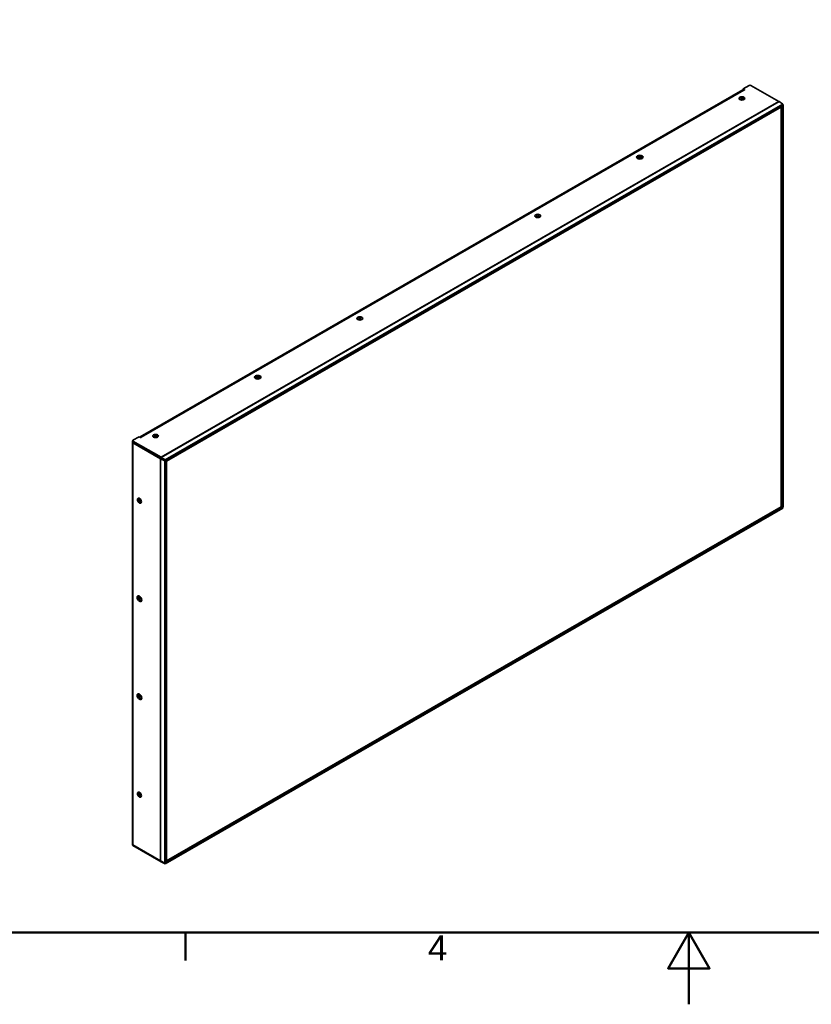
# Model space of a CAD drawing. Header units: millimetres. Extents: x 0 to 4200, y 0 to 2970.
# Tile 12 of 22: x 1169 to 2270, y 0 to 1370. Entities that reach past the tile are written whole.
import ezdxf

# ---------------------------------------------------------------- set-up
doc = ezdxf.new("R2010")
doc.units = ezdxf.units.MM
doc.header["$LTSCALE"] = 10
for name, color, linetype, lineweight in [('Rahmen_0', 7, 'Continuous', 50), ('Rahmen_2', 7, 'Continuous', 50), ('Sichtbare Kanten(ISO)', 7, 'Continuous', 35), ('Sichtbare tangentiale Kanten(ISO)', 7, 'Continuous', 35)]:
    doc.layers.add(name, color=color, linetype=linetype, lineweight=lineweight)
doc.styles.add('Aktuell-BSI', font='arial.ttf')

# ---------------------------------------------------------------- blocks, each defined once
blk = doc.blocks.new('Ränder Standardrahmen')
at = {"layer": 'Rahmen_0'}
blk.add_line((140, 10), (140, 6.1), dxfattribs=at)
at = {"layer": 'Rahmen_0', "flags": 128}
for points in [[(10, 10), (10, 287), (410, 287), (410, 10), (10, 10)], [(210, 0), (210, 10), (207.11, 5), (212.89, 5), (210, 10)]]:
    blk.add_lwpolyline(points, dxfattribs=at)
at = {"layer": 'Rahmen_2', "insert": (173.71, 6.1), "char_height": 3.5, "attachment_point": 7, "style": 'Aktuell-BSI'}
blk.add_mtext('4', dxfattribs=at)

msp = doc.modelspace()

# ---------------------------------------------------------------- linework, layer by layer
at = {"layer": 'Sichtbare Kanten(ISO)'}
for p, q in [((2175.59, 1273.45), (2184.08, 1278.34)), ((2225.33, 1255.8), (2186.2, 1278.34)), ((2175.05, 1271.95), (1336.85, 789.26)), ((2175.59, 1273.45), (2177.36, 1272.43)), ((2175.59, 1272.23), (2175.59, 1273.45)), ((2176.18, 1271.89), (2175.59, 1272.23)), ((2175.95, 1272.02), (2175.91, 1272)), ((2230.75, 1251.13), (1371.33, 756.23)), ((1371.39, 757.42), (2230.8, 1252.32)), ((2230.04, 1250.64), (1372.04, 756.55)), ((1373.38, 755.77), (2228.7, 1248.32)), ((2225.42, 1255.75), (2230.8, 1252.32)), ((2228.52, 692.16), (2228.52, 1248.21)), ((2228.7, 1248.32), (2228.7, 692.06)), ((2229.97, 1250.68), (2230.04, 1250.64)), ((2230.04, 1250.73), (2230.11, 1250.68)), ((2230.04, 691.28), (2230.04, 1250.64)), ((2230.11, 1250.68), (2231.23, 1251.26)), ((2230.11, 691.32), (2230.11, 1250.68)), ((2230.8, 1252.32), (2230.75, 1251.13)), ((2231.23, 1251.26), (2230.77, 1251.55)), ((2231.23, 691.9), (2231.23, 1251.26)), ((1326.05, 782), (1326.05, 222.64)), ((1326.34, 782.82), (1326.34, 784.04)), ((1326.78, 784.65), (1335.27, 789.54)), ((1365.91, 760.9), (1326.78, 783.43)), ((1365.91, 759.67), (1326.78, 782.21)), ((1365.21, 758.86), (1326.78, 780.98)), ((1365.96, 759.64), (1327.84, 781.59)), ((1337.04, 788.52), (1335.27, 789.54)), ((1329.97, 780.37), (1329.97, 780.37)), ((1347.22, 770.44), (1347.22, 770.44)), ((1347.57, 770.23), (1347.57, 770.23)), ((1365.3, 758.8), (1370.96, 755.87)), ((1365.95, 759.65), (1371.33, 756.23)), ((1371.39, 757.42), (1366.01, 760.84)), ((1370.96, 755.87), (1371.97, 756.51)), ((1370.96, 755.87), (1370.96, 196.5)), ((1371.33, 756.23), (1371.39, 757.42)), ((1371.97, 756.51), (1371.89, 756.55)), ((1371.97, 756.59), (1372.04, 756.55)), ((1371.97, 756.51), (1371.97, 197.15)), ((1372.04, 756.55), (1372.04, 197.19)), ((1373.38, 199.51), (1373.38, 755.77)), ((1371.33, 196.7), (2230.75, 691.6)), ((2230.8, 690.35), (1371.39, 195.44)), ((1372.04, 197.19), (2230.04, 691.28)), ((1373.38, 199.72), (2228.52, 692.16)), ((2228.7, 692.06), (1373.38, 199.51)), ((2228.52, 692.16), (2228.7, 692.06)), ((2230.11, 691.32), (2230.04, 691.36)), ((2231.23, 691.9), (2230.11, 691.32)), ((2230.7, 691.63), (2230.75, 691.6)), ((2230.75, 691.6), (2230.8, 690.35)), ((1326.34, 221.41), (1326.34, 221.96)), ((1365.21, 199.49), (1326.78, 221.62)), ((1365.91, 198.26), (1326.78, 220.8)), ((1370.96, 196.5), (1365.3, 199.44)), ((1366.01, 198.21), (1371.39, 195.44)), ((1371.97, 197.15), (1370.96, 196.5)), ((1371.33, 196.7), (1371.29, 196.72)), ((1371.39, 195.44), (1371.33, 196.7)), ((1372.04, 197.19), (1371.97, 197.23))]:
    msp.add_line(p, q, dxfattribs=at)
for centre, major_axis, ratio, start_param, end_param in [((2185.14, 1277.73), (1.5, 0), 0.5758617, 0.7853982, 2.3561945), ((2173.86, 1258.97), (2.5, 0), 0.5758617, 5.771345, 9.9366183), ((2176.3, 1269.78), (-1.25, 2.17), 0.5780931, 5.4997209, 6.2831853), ((2176.83, 1272.13), (0.75, 0), 0.5758617, 3.9269908, 7.0685835), ((2173.86, 1257.01), (-2.5, 0), 0.5758617, 3.9975095, 5.4272685), ((2225.33, 1253.76), (-1.25, 2.17), 0.5780931, 5.447361, 5.4997209), ((2031.84, 1177.19), (4.5, 0), 0.5758617, 0.238881, 2.9027116), ((2031.84, 1176.45), (-4, 0), 0.5758617, 3.4149765, 6.0098014), ((2031.84, 1175.22), (-2.5, 0), 0.5758617, 3.787163, 5.637615), ((1889.82, 1095.4), (2.5, 0), 0.5758617, 5.771345, 9.9366183), ((1889.82, 1093.44), (-2.5, 0), 0.5758617, 3.9975095, 5.4272685), ((1642.33, 952.88), (2.5, 0), 0.5758617, 5.771345, 9.9366183), ((1642.33, 950.92), (-2.5, 0), 0.5758617, 3.9975095, 5.4272685), ((1500.31, 871.1), (4.5, 0), 0.5758617, 0.238881, 2.9027116), ((1500.31, 870.36), (-4, 0), 0.5758617, 3.4149765, 6.0098014), ((1500.31, 869.14), (-2.5, 0), 0.5758617, 3.787163, 5.637615), ((1328.55, 782), (-2.5, 0), 0.5758617, 5.7813219, 7.0685835), ((1327.84, 784.04), (-1.5, 0), 0.5758617, 5.4977871, 7.0685835), ((1327.84, 782.82), (-1.5, 0), 0.5758617, 0, 0.7853982), ((1328.55, 782), (-1, 0), 0.5758617, 0.7231393, 0.7853982), ((1338.1, 787.09), (-1.25, 2.17), 0.5780931, 5.4997209, 6.656472), ((1337.57, 788.83), (0.75, 0), 0.5758617, 3.9269908, 7.0685835), ((1358.28, 789.31), (2.5, 0), 0.5758617, 5.771345, 9.9366183), ((1358.28, 787.35), (-2.5, 0), 0.5758617, 3.9975095, 5.4272685), ((1366.98, 759.87), (2.5, 0), 0.5758617, 3.9269908, 3.9793507), ((1365.91, 758.85), (-1.25, 2.17), 0.5780931, 5.447361, 5.4997209), ((1365.91, 758.85), (-0.499, 0.867), 0.5780931, 5.447361, 5.4997209), ((1336.86, 701.19), (-1.25, 2.17), 0.5780931, 5.7623918, 9.9455715), ((1338.45, 702.1), (1.25, -2.17), 0.5780931, 3.9033703, 5.5214073), ((1336.86, 564.88), (-2.25, 3.9), 0.5780931, 0.2374735, 2.9041191), ((1337.39, 565.18), (2, -3.47), 0.5780931, 3.373364, 6.0514133), ((1338.45, 565.79), (1.25, -2.17), 0.5780931, 3.6997471, 5.7250305), ((1336.86, 428.56), (-2.25, 3.9), 0.5780931, 0.2374735, 2.9041191), ((1337.39, 428.87), (2, -3.47), 0.5780931, 3.373364, 6.0514133), ((1338.45, 429.48), (1.25, -2.17), 0.5780931, 3.6997471, 5.7250305), ((1336.86, 292.25), (-1.25, 2.17), 0.5780931, 5.7623918, 9.9455715), ((1338.45, 293.17), (1.25, -2.17), 0.5780931, 3.9033703, 5.5214073), ((1328.55, 222.64), (-2.5, 0), 0.5758617, 0, 0.7853982), ((1327.84, 221.41), (-1.5, 0), 0.5758617, 0, 0.7853982), ((1366.98, 200.51), (2.5, 0), 0.5758617, 3.9269908, 3.9793507), ((1365.91, 200.31), (-1.25, 2.17), 0.5780931, 2.3581282, 2.4104881)]:
    msp.add_ellipse(centre, major_axis=major_axis, ratio=ratio, start_param=start_param, end_param=end_param, dxfattribs=at)
for centre, major_axis, ratio in [((2173.86, 1260.2), (4, 0), 0.5758617), ((2031.84, 1178.41), (4.5, 0), 0.5758617), ((1889.82, 1096.63), (4, 0), 0.5758617), ((1642.33, 954.11), (4, 0), 0.5758617), ((1500.31, 872.32), (4.5, 0), 0.5758617), ((1358.28, 790.54), (4, 0), 0.5758617), ((1335.8, 700.58), (2, -3.47), 0.5780931), ((1335.8, 564.26), (2.25, -3.9), 0.5780931), ((1335.8, 427.95), (2.25, -3.9), 0.5780931), ((1335.8, 291.64), (2, -3.47), 0.5780931)]:
    msp.add_ellipse(centre, major_axis=major_axis, ratio=ratio, dxfattribs=at)
msp.add_open_spline([(1329.38, 780.71), (1329.38, 780.71), (1329.38, 780.71), (1329.38, 780.71)], degree=3, dxfattribs=at)
at = {"layer": 'Sichtbare tangentiale Kanten(ISO)'}
for p, q in [((2176.3, 1271.82), (1338.1, 789.13)), ((2177.36, 1271.82), (2177.36, 1272.43)), ((1365.91, 760.9), (2225.33, 1255.8)), ((2225.42, 1255.75), (1366.01, 760.84)), ((1326.78, 782.21), (1326.78, 783.43)), ((1327.84, 781.59), (1326.78, 780.98)), ((1326.78, 780.98), (1326.78, 221.62)), ((1327.84, 781.6), (1327.84, 781.59)), ((1338.1, 789.13), (1338.1, 788.52)), ((1365.21, 758.86), (1366.25, 759.46)), ((1365.21, 199.49), (1365.21, 758.86)), ((1366.29, 759.43), (1365.3, 758.8)), ((1365.3, 758.8), (1365.3, 199.44)), ((1365.91, 759.67), (1365.91, 760.9)), ((1366.01, 760.84), (1365.95, 759.65)), ((1326.78, 220.8), (1326.78, 221.62)), ((1365.91, 198.26), (1365.91, 199.12)), ((1365.97, 199.09), (1366.01, 198.21))]:
    msp.add_line(p, q, dxfattribs=at)

# ---------------------------------------------------------------- block references
at = {"xscale": 10, "yscale": 10, "zscale": 10}
msp.add_blockref('Ränder Standardrahmen', (0, 0), dxfattribs=at)

doc.saveas('drawing.dxf')
